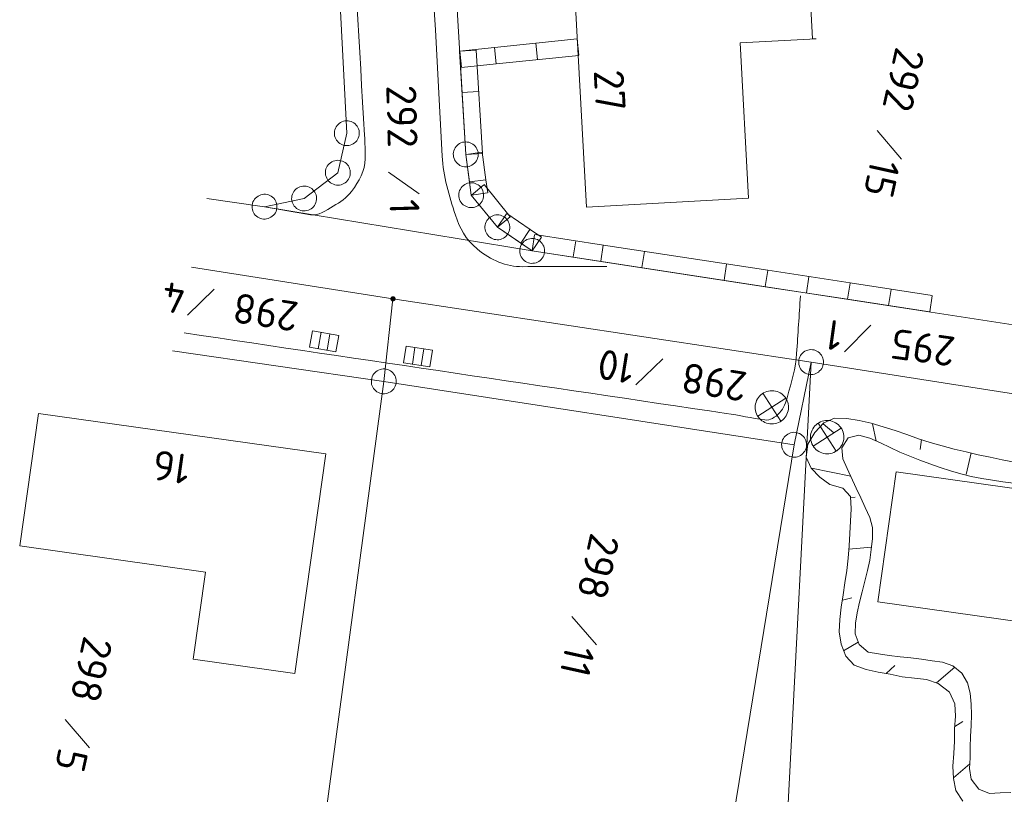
# Model space of a CAD drawing. Header units: metres. Extents: x 3425540 to 3446143, y 5432760 to 5444637.
# Tile 202 of 256: x 3435985 to 3436044, y 5440555 to 5440601. Entities that reach past the tile are written whole.
import ezdxf
from ezdxf.enums import TextEntityAlignment as Align

# ---------------------------------------------------------------- set-up
doc = ezdxf.new("R2010")
doc.units = ezdxf.units.M
for name, color, linetype, lineweight in [('B_Bestand', 9, 'Continuous', 18), ('B_Böschung', 9, 'Continuous', 18), ('B_Flurgrenzen', 9, 'Continuous', 18)]:
    doc.layers.add(name, color=color, linetype=linetype, lineweight=lineweight)
doc.styles.get("Standard").update_dxf_attribs({"font": 'isocpeur.ttf'})

msp = doc.modelspace()

# ---------------------------------------------------------------- linework, layer by layer
at = {"layer": 'B_Bestand'}
for p, q in [((3436018.634, 5440600.094), (3436013.66, 5440599.578)), ((3436016.249, 5440598.855), (3436016.149, 5440599.823)), ((3436018.736, 5440599.113), (3436018.635, 5440600.081)), ((3436013.66, 5440599.578), (3436011.564, 5440599.36)), ((3436011.564, 5440599.36), (3436011.933, 5440593.145)), ((3436011.666, 5440598.379), (3436011.565, 5440599.347)), ((3436012.548, 5440599.418), (3436011.577, 5440599.361)), ((3436012.562, 5440599.419), (3436012.931, 5440593.204)), ((3436013.762, 5440598.597), (3436013.661, 5440599.565)), ((3436018.737, 5440599.099), (3436013.763, 5440598.583)), ((3436013.763, 5440598.583), (3436011.667, 5440598.365)), ((3436012.696, 5440596.923), (3436011.725, 5440596.865)), ((3436012.91, 5440593.274), (3436011.946, 5440593.147)), ((3436012.924, 5440593.276), (3436013.143, 5440591.621)), ((3436011.933, 5440593.145), (3436012.152, 5440591.49)), ((3436012.917, 5440593.203), (3436011.946, 5440593.146)), ((3436013.129, 5440591.62), (3436012.165, 5440591.492)), ((3436013.129, 5440591.619), (3436012.165, 5440591.492)), ((3436013.143, 5440591.622), (3436013.249, 5440590.825)), ((3436012.152, 5440591.49), (3436012.258, 5440590.693)), ((3436013.023, 5440591.315), (3436012.268, 5440590.701)), ((3436013.034, 5440591.324), (3436014.606, 5440589.391)), ((3436012.258, 5440590.693), (3436013.83, 5440588.76)), ((3436013.235, 5440590.823), (3436012.271, 5440590.695)), ((3436014.383, 5440589.576), (3436013.837, 5440588.771)), ((3436014.595, 5440589.382), (3436013.84, 5440588.768)), ((3436014.391, 5440589.588), (3436015.801, 5440588.632)), ((3436013.83, 5440588.76), (3436015.24, 5440587.804)), ((3436015.793, 5440588.62), (3436015.247, 5440587.815)), ((3436015.801, 5440588.632), (3436016.484, 5440588.169)), ((3436016.073, 5440588.316), (3436015.925, 5440587.354)), ((3436016.476, 5440588.157), (3436015.93, 5440587.352)), ((3436016.075, 5440588.329), (3436020.203, 5440587.695)), ((3436015.24, 5440587.804), (3436015.923, 5440587.341)), ((3436018.544, 5440587.936), (3436018.396, 5440586.974)), ((3436020.201, 5440587.682), (3436020.053, 5440586.72)), ((3436020.203, 5440587.695), (3436030.089, 5440586.177)), ((3436015.923, 5440587.341), (3436020.051, 5440586.707)), ((3436022.672, 5440587.302), (3436022.524, 5440586.34)), ((3436020.051, 5440586.707), (3436029.937, 5440585.189)), ((3436027.614, 5440586.543), (3436027.466, 5440585.582)), ((3436030.089, 5440586.177), (3436035.033, 5440585.418)), ((3436030.087, 5440586.164), (3436029.939, 5440585.202)), ((3436032.558, 5440585.784), (3436032.41, 5440584.822)), ((3436029.937, 5440585.189), (3436034.881, 5440584.43)), ((3436035.031, 5440585.405), (3436034.883, 5440584.443)), ((3436035.033, 5440585.418), (3436039.975, 5440584.659)), ((3436037.502, 5440585.025), (3436037.354, 5440584.063)), ((3436034.881, 5440584.43), (3436039.823, 5440583.671)), ((3436039.973, 5440584.646), (3436039.825, 5440583.684)), ((3436003.241, 5440582.446), (3436003.066, 5440581.454)), ((3436003.768, 5440582.353), (3436003.593, 5440581.361)), ((3436008.727, 5440580.532), (3436008.879, 5440581.528)), ((3436009.257, 5440580.452), (3436009.408, 5440581.448)), ((3436029.795, 5440578.779), (3436030.865, 5440577.092)), ((3436031.171, 5440578.475), (3436029.489, 5440577.396)), ((3436033.125, 5440576.983), (3436034.195, 5440575.296)), ((3436034.501, 5440576.679), (3436032.819, 5440575.6))]:
    msp.add_line(p, q, dxfattribs=at)
for points in [[(3436032.509, 5440605.008), (3436018.41, 5440604.247), (3436019.181, 5440589.976), (3436028.932, 5440590.503), (3436028.428, 5440599.848), (3436032.987, 5440600.094), (3436032.775, 5440600.083), (3436032.509, 5440605.008)], [(3436002.72, 5440582.538), (3436004.295, 5440582.26), (3436004.12, 5440581.268), (3436002.544, 5440581.546), (3436002.72, 5440582.538)], [(3436009.78, 5440580.372), (3436008.198, 5440580.613), (3436008.35, 5440581.609), (3436009.931, 5440581.368), (3436009.78, 5440580.372)], [(3436030.113, 5440576.958), (3436030.217, 5440576.941), (3436030.321, 5440576.934), (3436030.426, 5440576.939), (3436030.529, 5440576.955), (3436030.631, 5440576.981), (3436030.729, 5440577.018), (3436030.822, 5440577.064), (3436030.911, 5440577.121), (3436030.993, 5440577.186), (3436031.067, 5440577.259), (3436031.134, 5440577.34), (3436031.191, 5440577.427), (3436031.24, 5440577.52), (3436031.278, 5440577.618), (3436031.306, 5440577.719), (3436031.323, 5440577.822), (3436031.329, 5440577.926), (3436031.325, 5440578.031), (3436031.309, 5440578.135), (3436031.283, 5440578.236), (3436031.246, 5440578.334), (3436031.2, 5440578.428), (3436031.143, 5440578.516), (3436031.078, 5440578.598), (3436031.005, 5440578.673), (3436030.924, 5440578.739), (3436030.836, 5440578.797), (3436030.744, 5440578.845), (3436030.646, 5440578.884), (3436030.545, 5440578.911), (3436030.442, 5440578.929), (3436030.337, 5440578.935), (3436030.233, 5440578.93), (3436030.129, 5440578.915), (3436030.028, 5440578.888), (3436029.93, 5440578.852), (3436029.836, 5440578.805), (3436029.748, 5440578.749), (3436029.666, 5440578.683), (3436029.591, 5440578.61), (3436029.525, 5440578.529), (3436029.467, 5440578.442), (3436029.419, 5440578.349), (3436029.38, 5440578.251), (3436029.352, 5440578.151), (3436029.335, 5440578.047), (3436029.329, 5440577.943), (3436029.334, 5440577.838), (3436029.349, 5440577.735), (3436029.376, 5440577.633), (3436029.412, 5440577.535), (3436029.459, 5440577.442), (3436029.515, 5440577.353), (3436029.58, 5440577.271), (3436029.654, 5440577.197), (3436029.735, 5440577.13), (3436029.822, 5440577.072), (3436029.915, 5440577.024), (3436030.012, 5440576.986), (3436030.113, 5440576.958)], [(3436003.516, 5440575.135), (3435986.241, 5440577.572), (3435985.116, 5440569.605), (3435996.294, 5440568.029), (3435995.554, 5440562.782), (3436001.651, 5440561.922), (3436003.516, 5440575.135)], [(3436033.443, 5440575.162), (3436033.547, 5440575.145), (3436033.651, 5440575.138), (3436033.756, 5440575.143), (3436033.859, 5440575.159), (3436033.961, 5440575.185), (3436034.059, 5440575.222), (3436034.152, 5440575.268), (3436034.241, 5440575.325), (3436034.323, 5440575.39), (3436034.397, 5440575.463), (3436034.464, 5440575.544), (3436034.521, 5440575.631), (3436034.57, 5440575.724), (3436034.608, 5440575.822), (3436034.636, 5440575.923), (3436034.653, 5440576.026), (3436034.659, 5440576.13), (3436034.655, 5440576.235), (3436034.639, 5440576.339), (3436034.613, 5440576.44), (3436034.576, 5440576.538), (3436034.53, 5440576.632), (3436034.473, 5440576.72), (3436034.408, 5440576.802), (3436034.335, 5440576.877), (3436034.254, 5440576.943), (3436034.166, 5440577.001), (3436034.074, 5440577.049), (3436033.976, 5440577.088), (3436033.875, 5440577.115), (3436033.772, 5440577.133), (3436033.667, 5440577.139), (3436033.563, 5440577.134), (3436033.459, 5440577.119), (3436033.358, 5440577.092), (3436033.26, 5440577.056), (3436033.166, 5440577.009), (3436033.078, 5440576.953), (3436032.996, 5440576.887), (3436032.921, 5440576.814), (3436032.855, 5440576.733), (3436032.797, 5440576.646), (3436032.749, 5440576.553), (3436032.71, 5440576.455), (3436032.682, 5440576.355), (3436032.665, 5440576.251), (3436032.659, 5440576.147), (3436032.664, 5440576.042), (3436032.679, 5440575.939), (3436032.706, 5440575.837), (3436032.742, 5440575.739), (3436032.789, 5440575.646), (3436032.845, 5440575.557), (3436032.91, 5440575.475), (3436032.984, 5440575.401), (3436033.065, 5440575.334), (3436033.152, 5440575.276), (3436033.245, 5440575.228), (3436033.342, 5440575.19), (3436033.443, 5440575.162)], [(3436049.595, 5440572.381), (3436037.81, 5440574.045), (3436036.709, 5440566.245), (3436048.51, 5440564.579), (3436048.494, 5440564.581), (3436049.595, 5440572.381)]]:
    msp.add_lwpolyline(points, dxfattribs=at)
for points, knots in [([(3436007.892, 5440641.607), (3436008.766, 5440625.418), (3436009.639, 5440609.228), (3436010.513, 5440593.038), (3436010.578, 5440591.829), (3436010.93, 5440590.669), (3436011.31, 5440589.495), (3436011.563, 5440588.714), (3436011.917, 5440588.033), (3436012.612, 5440587.457), (3436013.453, 5440586.76), (3436014.363, 5440586.391), (3436015.339, 5440586.392), (3436017.027, 5440586.394), (3436018.715, 5440586.396), (3436020.403, 5440586.398)], [0, 0, 0, 0, 0.775985, 0.775985, 0.775985, 0.833922, 0.833922, 0.833922, 0.872504, 0.872504, 0.872504, 0.91921, 0.91921, 0.91921, 1, 1, 1, 1]), ([(3435999.833, 5440590), (3436000.755, 5440589.839), (3436001.676, 5440589.677), (3436002.598, 5440589.515), (3436003.079, 5440589.431), (3436003.521, 5440589.769), (3436003.97, 5440590.029), (3436004.402, 5440590.28), (3436004.751, 5440590.517), (3436005.064, 5440590.922), (3436005.534, 5440591.53), (3436005.877, 5440592.171), (3436005.883, 5440592.877), (3436005.887, 5440593.351), (3436005.876, 5440593.827), (3436005.848, 5440594.3), (3436005.225, 5440604.893), (3436004.601, 5440615.486), (3436003.978, 5440626.079)], [0, 0, 0, 0, 0.068366, 0.068366, 0.068366, 0.104047, 0.104047, 0.104047, 0.138439, 0.138439, 0.138439, 0.19006, 0.19006, 0.19006, 0.224725, 0.224725, 0.224725, 1, 1, 1, 1]), ([(3436032.051, 5440584.634), (3436031.975, 5440583.482), (3436031.899, 5440582.33), (3436031.823, 5440581.177), (3436031.765, 5440580.295), (3436031.507, 5440579.444), (3436031.274, 5440578.582), (3436031.177, 5440578.225), (3436031.071, 5440577.905), (3436030.784, 5440577.598), (3436030.529, 5440577.326), (3436030.224, 5440577.131), (3436029.904, 5440577.177), (3436029.134, 5440577.288), (3436028.366, 5440577.453), (3436027.594, 5440577.567), (3436016.729, 5440579.181), (3436005.865, 5440580.794), (3435995, 5440582.407)], [0, 0, 0, 0, 0.07967, 0.07967, 0.07967, 0.140665, 0.140665, 0.140665, 0.165944, 0.165944, 0.165944, 0.188377, 0.188377, 0.188377, 0.242249, 0.242249, 0.242249, 1, 1, 1, 1])]:
    msp.add_open_spline(points, degree=3, knots=knots, dxfattribs=at)
at = {"layer": 'B_Böschung'}
for p, q in [((3436033.422, 5440576.944), (3436034.059, 5440576.394)), ((3436036.384, 5440576.937), (3436036.603, 5440575.903)), ((3436039.328, 5440575.998), (3436039.256, 5440575.391)), ((3436042.313, 5440575.205), (3436042.011, 5440573.885)), ((3436032.709, 5440574.272), (3436035.076, 5440573.803)), ((3436035.049, 5440572.491), (3436035.348, 5440572.523)), ((3436034.954, 5440569.408), (3436036.316, 5440569.517)), ((3436034.574, 5440566.341), (3436035.146, 5440566.473)), ((3436034.64, 5440563.295), (3436035.516, 5440563.805)), ((3436037.203, 5440561.924), (3436037.729, 5440562.418)), ((3436040.237, 5440561.373), (3436041.327, 5440562.303)), ((3436041.329, 5440558.749), (3436041.819, 5440559.049)), ((3436041.247, 5440555.661), (3436042.225, 5440556.499))]:
    msp.add_line(p, q, dxfattribs=at)
for points in [[(3436044.915, 5440574.636), (3436044.186, 5440574.78), (3436043.458, 5440574.929), (3436042.731, 5440575.085), (3436042.006, 5440575.25), (3436041.283, 5440575.424), (3436040.562, 5440575.61), (3436039.847, 5440575.815), (3436039.141, 5440576.048), (3436038.44, 5440576.294), (3436037.738, 5440576.538), (3436037.032, 5440576.769), (3436036.31, 5440576.978), (3436035.575, 5440577.149), (3436034.837, 5440577.259), (3436034.107, 5440577.286), (3436033.455, 5440577.008), (3436032.908, 5440576.425), (3436032.487, 5440575.722), (3436032.392, 5440574.935), (3436032.691, 5440574.268), (3436033.214, 5440573.739), (3436033.817, 5440573.291), (3436034.593, 5440573.08), (3436035.062, 5440572.57), (3436035.1, 5440571.828), (3436035.054, 5440571.086), (3436035.016, 5440570.344), (3436034.972, 5440569.602), (3436034.915, 5440568.861), (3436034.831, 5440568.122), (3436034.726, 5440567.386), (3436034.612, 5440566.651), (3436034.502, 5440565.916), (3436034.409, 5440565.181), (3436034.388, 5440564.442), (3436034.496, 5440563.701), (3436034.77, 5440562.976), (3436035.286, 5440562.42), (3436035.993, 5440562.167), (3436036.72, 5440562.014), (3436037.449, 5440561.889), (3436038.175, 5440561.735), (3436038.903, 5440561.639), (3436039.629, 5440561.558), (3436040.339, 5440561.331), (3436041.004, 5440560.803), (3436041.336, 5440560.1), (3436041.37, 5440559.353), (3436041.314, 5440558.594), (3436041.312, 5440557.85), (3436041.265, 5440557.107), (3436041.22, 5440556.364), (3436041.243, 5440555.622), (3436041.399, 5440554.9), (3436041.811, 5440554.25)], [(3436045.509, 5440573.286), (3436044.227, 5440573.458), (3436043.587, 5440573.549), (3436042.947, 5440573.651), (3436042.311, 5440573.773), (3436041.683, 5440573.928), (3436041.062, 5440574.112), (3436040.448, 5440574.316), (3436039.837, 5440574.536), (3436039.229, 5440574.763), (3436038.622, 5440574.991), (3436038.021, 5440575.23), (3436037.439, 5440575.517), (3436036.858, 5440575.8), (3436036.23, 5440576.078), (3436035.559, 5440576.256), (3436034.923, 5440576.091), (3436034.535, 5440575.505), (3436034.599, 5440574.844), (3436034.868, 5440574.256), (3436035.408, 5440573.08), (3436035.677, 5440572.492), (3436035.946, 5440571.903), (3436036.214, 5440571.314), (3436036.388, 5440570.699), (3436036.38, 5440570.039), (3436036.297, 5440569.379), (3436036.214, 5440568.744), (3436036.086, 5440568.112), (3436035.927, 5440567.48), (3436035.757, 5440566.848), (3436035.595, 5440566.216), (3436035.459, 5440565.584), (3436035.367, 5440564.951), (3436035.343, 5440564.311), (3436035.574, 5440563.675), (3436036.13, 5440563.219), (3436036.753, 5440563.104), (3436037.394, 5440563.009), (3436038.037, 5440562.934), (3436038.679, 5440562.867), (3436039.321, 5440562.79), (3436039.961, 5440562.695), (3436040.592, 5440562.603), (3436041.206, 5440562.391), (3436041.76, 5440561.942), (3436042.093, 5440561.369), (3436042.255, 5440560.736), (3436042.323, 5440560.086), (3436042.335, 5440559.44), (3436042.307, 5440558.792), (3436042.272, 5440558.145), (3436042.259, 5440557.498), (3436042.254, 5440556.851), (3436042.207, 5440556.205), (3436042.314, 5440555.569), (3436042.777, 5440554.965), (3436043.407, 5440554.721), (3436044.052, 5440554.749), (3436044.696, 5440554.777)]]:
    msp.add_lwpolyline(points, dxfattribs=at)
at = {"layer": 'B_Flurgrenzen'}
for p, q in [((3436003.816, 5440612.922), (3436004.783, 5440594.419)), ((3436011.933, 5440593.145), (3436011.119, 5440606.846)), ((3436036.658, 5440594.572), (3436038.124, 5440592.865)), ((3436004.783, 5440594.419), (3436004.243, 5440592.042)), ((3436012.258, 5440590.693), (3436011.933, 5440593.145)), ((3436004.243, 5440592.042), (3436002.214, 5440590.492)), ((3436007.289, 5440592.072), (3436009.124, 5440590.771)), ((3435999.833, 5440590), (3435996.363, 5440590.488)), ((3436002.214, 5440590.492), (3435999.833, 5440590)), ((3436013.83, 5440588.76), (3436012.258, 5440590.693)), ((3436015.923, 5440587.341), (3435999.833, 5440590)), ((3436015.923, 5440587.341), (3436013.83, 5440588.76)), ((3436050.111, 5440582.091), (3436015.923, 5440587.341)), ((3435995.438, 5440586.365), (3436007.557, 5440584.46)), ((3435996.808, 5440585.046), (3435995.196, 5440583.476)), ((3436007.557, 5440584.46), (3436007.003, 5440579.493)), ((3436032.689, 5440580.654), (3436007.557, 5440584.46)), ((3436036.278, 5440582.871), (3436034.691, 5440581.276)), ((3436007.003, 5440579.493), (3435994.308, 5440581.323)), ((3436023.776, 5440580.854), (3436022.158, 5440579.29)), ((3436030.828, 5440544.849), (3436032.689, 5440580.654)), ((3436032.689, 5440580.654), (3436031.667, 5440575.68)), ((3436032.689, 5440580.654), (3436054.231, 5440577.271)), ((3436007.003, 5440579.493), (3436002.827, 5440548.315)), ((3436007.003, 5440579.493), (3436031.667, 5440575.68)), ((3436031.667, 5440575.68), (3436026.669, 5440545.036)), ((3436018.315, 5440565.358), (3436019.781, 5440563.651)), ((3435987.847, 5440559.159), (3435989.313, 5440557.452))]:
    msp.add_line(p, q, dxfattribs=at)
for points in [[(3436005.374, 5440593.958), (3436005.428, 5440594.037), (3436005.468, 5440594.117), (3436005.503, 5440594.21), (3436005.521, 5440594.301), (3436005.526, 5440594.394), (3436005.527, 5440594.491), (3436005.516, 5440594.582), (3436005.488, 5440594.671), (3436005.452, 5440594.759), (3436005.4, 5440594.837), (3436005.345, 5440594.91), (3436005.277, 5440594.977), (3436005.203, 5440595.035), (3436005.121, 5440595.084), (3436005.037, 5440595.12), (3436004.949, 5440595.151), (3436004.854, 5440595.165), (3436004.761, 5440595.17), (3436004.67, 5440595.159), (3436004.576, 5440595.134), (3436004.487, 5440595.107), (3436004.404, 5440595.067), (3436004.322, 5440595.01), (3436004.254, 5440594.951), (3436004.191, 5440594.881), (3436004.138, 5440594.802), (3436004.097, 5440594.722), (3436004.062, 5440594.629), (3436004.044, 5440594.538), (3436004.039, 5440594.445), (3436004.038, 5440594.348), (3436004.05, 5440594.257), (3436004.077, 5440594.168), (3436004.114, 5440594.08), (3436004.165, 5440594.002), (3436004.221, 5440593.929), (3436004.288, 5440593.862), (3436004.362, 5440593.804), (3436004.444, 5440593.755), (3436004.529, 5440593.719), (3436004.617, 5440593.688), (3436004.711, 5440593.674), (3436004.804, 5440593.669), (3436004.895, 5440593.68), (3436004.989, 5440593.705), (3436005.078, 5440593.732), (3436005.162, 5440593.772), (3436005.243, 5440593.829), (3436005.311, 5440593.888), (3436005.374, 5440593.958)], [(3436012.383, 5440592.546), (3436012.455, 5440592.607), (3436012.515, 5440592.674), (3436012.573, 5440592.755), (3436012.615, 5440592.837), (3436012.644, 5440592.926), (3436012.67, 5440593.019), (3436012.683, 5440593.11), (3436012.679, 5440593.203), (3436012.668, 5440593.298), (3436012.638, 5440593.387), (3436012.604, 5440593.472), (3436012.557, 5440593.554), (3436012.5, 5440593.63), (3436012.434, 5440593.698), (3436012.362, 5440593.755), (3436012.285, 5440593.808), (3436012.197, 5440593.846), (3436012.109, 5440593.875), (3436012.018, 5440593.888), (3436011.921, 5440593.889), (3436011.828, 5440593.886), (3436011.737, 5440593.869), (3436011.643, 5440593.836), (3436011.562, 5440593.797), (3436011.483, 5440593.745), (3436011.411, 5440593.684), (3436011.351, 5440593.616), (3436011.293, 5440593.536), (3436011.251, 5440593.453), (3436011.222, 5440593.365), (3436011.196, 5440593.271), (3436011.183, 5440593.181), (3436011.187, 5440593.087), (3436011.198, 5440592.993), (3436011.228, 5440592.904), (3436011.262, 5440592.819), (3436011.31, 5440592.736), (3436011.366, 5440592.661), (3436011.432, 5440592.592), (3436011.505, 5440592.536), (3436011.581, 5440592.483), (3436011.669, 5440592.445), (3436011.757, 5440592.415), (3436011.848, 5440592.402), (3436011.945, 5440592.401), (3436012.038, 5440592.405), (3436012.129, 5440592.421), (3436012.223, 5440592.455), (3436012.304, 5440592.494), (3436012.383, 5440592.546)], [(3436004.958, 5440591.815), (3436004.981, 5440591.907), (3436004.991, 5440591.996), (3436004.991, 5440592.095), (3436004.977, 5440592.187), (3436004.95, 5440592.276), (3436004.917, 5440592.367), (3436004.874, 5440592.449), (3436004.817, 5440592.523), (3436004.753, 5440592.593), (3436004.678, 5440592.648), (3436004.6, 5440592.697), (3436004.514, 5440592.737), (3436004.424, 5440592.766), (3436004.33, 5440592.783), (3436004.239, 5440592.787), (3436004.145, 5440592.786), (3436004.052, 5440592.766), (3436003.963, 5440592.739), (3436003.881, 5440592.697), (3436003.802, 5440592.641), (3436003.728, 5440592.584), (3436003.663, 5440592.518), (3436003.606, 5440592.437), (3436003.563, 5440592.358), (3436003.528, 5440592.27), (3436003.505, 5440592.178), (3436003.495, 5440592.088), (3436003.495, 5440591.989), (3436003.509, 5440591.898), (3436003.537, 5440591.808), (3436003.57, 5440591.717), (3436003.612, 5440591.636), (3436003.669, 5440591.562), (3436003.733, 5440591.492), (3436003.809, 5440591.437), (3436003.886, 5440591.387), (3436003.972, 5440591.347), (3436004.062, 5440591.319), (3436004.156, 5440591.301), (3436004.248, 5440591.297), (3436004.341, 5440591.298), (3436004.434, 5440591.318), (3436004.523, 5440591.346), (3436004.605, 5440591.388), (3436004.685, 5440591.443), (3436004.759, 5440591.5), (3436004.823, 5440591.566), (3436004.88, 5440591.647), (3436004.924, 5440591.727), (3436004.958, 5440591.815)], [(3436002.955, 5440590.612), (3436002.934, 5440590.705), (3436002.902, 5440590.789), (3436002.858, 5440590.878), (3436002.804, 5440590.953), (3436002.739, 5440591.02), (3436002.668, 5440591.086), (3436002.594, 5440591.14), (3436002.51, 5440591.18), (3436002.42, 5440591.214), (3436002.328, 5440591.229), (3436002.237, 5440591.238), (3436002.142, 5440591.234), (3436002.049, 5440591.219), (3436001.957, 5440591.193), (3436001.874, 5440591.155), (3436001.791, 5440591.112), (3436001.717, 5440591.052), (3436001.65, 5440590.987), (3436001.596, 5440590.913), (3436001.55, 5440590.827), (3436001.51, 5440590.743), (3436001.482, 5440590.655), (3436001.468, 5440590.557), (3436001.465, 5440590.467), (3436001.474, 5440590.372), (3436001.495, 5440590.28), (3436001.527, 5440590.195), (3436001.571, 5440590.107), (3436001.625, 5440590.032), (3436001.69, 5440589.965), (3436001.76, 5440589.898), (3436001.835, 5440589.845), (3436001.919, 5440589.804), (3436002.008, 5440589.771), (3436002.1, 5440589.756), (3436002.192, 5440589.747), (3436002.287, 5440589.75), (3436002.38, 5440589.765), (3436002.471, 5440589.792), (3436002.555, 5440589.83), (3436002.638, 5440589.873), (3436002.712, 5440589.933), (3436002.779, 5440589.998), (3436002.833, 5440590.072), (3436002.879, 5440590.157), (3436002.919, 5440590.242), (3436002.947, 5440590.33), (3436002.961, 5440590.428), (3436002.964, 5440590.518), (3436002.955, 5440590.612)], [(3436011.596, 5440590.34), (3436011.646, 5440590.26), (3436011.703, 5440590.19), (3436011.773, 5440590.12), (3436011.849, 5440590.067), (3436011.932, 5440590.024), (3436012.02, 5440589.984), (3436012.108, 5440589.957), (3436012.201, 5440589.946), (3436012.296, 5440589.943), (3436012.388, 5440589.959), (3436012.477, 5440589.98), (3436012.566, 5440590.014), (3436012.649, 5440590.058), (3436012.727, 5440590.113), (3436012.794, 5440590.175), (3436012.859, 5440590.243), (3436012.91, 5440590.323), (3436012.952, 5440590.406), (3436012.979, 5440590.494), (3436012.995, 5440590.59), (3436013.006, 5440590.682), (3436013.004, 5440590.775), (3436012.985, 5440590.872), (3436012.959, 5440590.959), (3436012.92, 5440591.045), (3436012.871, 5440591.126), (3436012.813, 5440591.195), (3436012.743, 5440591.265), (3436012.668, 5440591.319), (3436012.585, 5440591.361), (3436012.496, 5440591.401), (3436012.409, 5440591.428), (3436012.316, 5440591.439), (3436012.221, 5440591.442), (3436012.129, 5440591.426), (3436012.039, 5440591.406), (3436011.95, 5440591.372), (3436011.867, 5440591.327), (3436011.789, 5440591.272), (3436011.722, 5440591.21), (3436011.658, 5440591.142), (3436011.607, 5440591.062), (3436011.564, 5440590.979), (3436011.537, 5440590.891), (3436011.521, 5440590.795), (3436011.51, 5440590.703), (3436011.513, 5440590.61), (3436011.531, 5440590.513), (3436011.557, 5440590.426), (3436011.596, 5440590.34)], [(3436000.495, 5440590.352), (3436000.446, 5440590.432), (3436000.389, 5440590.502), (3436000.318, 5440590.572), (3436000.243, 5440590.626), (3436000.16, 5440590.668), (3436000.072, 5440590.709), (3435999.984, 5440590.736), (3435999.891, 5440590.746), (3435999.796, 5440590.749), (3435999.704, 5440590.734), (3435999.615, 5440590.713), (3435999.526, 5440590.679), (3435999.442, 5440590.635), (3435999.364, 5440590.58), (3435999.297, 5440590.518), (3435999.233, 5440590.45), (3435999.182, 5440590.37), (3435999.139, 5440590.287), (3435999.112, 5440590.199), (3435999.096, 5440590.104), (3435999.085, 5440590.011), (3435999.087, 5440589.919), (3435999.105, 5440589.821), (3435999.131, 5440589.735), (3435999.17, 5440589.648), (3435999.22, 5440589.568), (3435999.277, 5440589.498), (3435999.347, 5440589.428), (3435999.423, 5440589.375), (3435999.506, 5440589.332), (3435999.594, 5440589.292), (3435999.682, 5440589.265), (3435999.774, 5440589.254), (3435999.87, 5440589.251), (3435999.962, 5440589.266), (3436000.051, 5440589.287), (3436000.14, 5440589.321), (3436000.223, 5440589.365), (3436000.301, 5440589.42), (3436000.369, 5440589.482), (3436000.433, 5440589.55), (3436000.484, 5440589.63), (3436000.527, 5440589.713), (3436000.554, 5440589.801), (3436000.57, 5440589.896), (3436000.581, 5440589.989), (3436000.579, 5440590.082), (3436000.56, 5440590.179), (3436000.534, 5440590.265), (3436000.495, 5440590.352)], [(3436013.921, 5440588.015), (3436014.014, 5440588.033), (3436014.1, 5440588.061), (3436014.19, 5440588.102), (3436014.267, 5440588.153), (3436014.337, 5440588.215), (3436014.406, 5440588.283), (3436014.462, 5440588.355), (3436014.506, 5440588.438), (3436014.542, 5440588.526), (3436014.561, 5440588.617), (3436014.574, 5440588.708), (3436014.574, 5440588.803), (3436014.562, 5440588.897), (3436014.539, 5440588.989), (3436014.505, 5440589.075), (3436014.465, 5440589.159), (3436014.408, 5440589.235), (3436014.346, 5440589.305), (3436014.274, 5440589.361), (3436014.19, 5440589.411), (3436014.107, 5440589.454), (3436014.02, 5440589.485), (3436013.923, 5440589.503), (3436013.833, 5440589.51), (3436013.738, 5440589.504), (3436013.645, 5440589.487), (3436013.56, 5440589.458), (3436013.469, 5440589.418), (3436013.392, 5440589.367), (3436013.323, 5440589.305), (3436013.254, 5440589.237), (3436013.197, 5440589.164), (3436013.154, 5440589.082), (3436013.117, 5440588.994), (3436013.098, 5440588.902), (3436013.086, 5440588.811), (3436013.085, 5440588.716), (3436013.097, 5440588.622), (3436013.12, 5440588.53), (3436013.154, 5440588.445), (3436013.194, 5440588.361), (3436013.251, 5440588.284), (3436013.313, 5440588.215), (3436013.386, 5440588.158), (3436013.469, 5440588.109), (3436013.552, 5440588.065), (3436013.639, 5440588.034), (3436013.736, 5440588.017), (3436013.826, 5440588.01), (3436013.921, 5440588.015)], [(3436016.472, 5440586.83), (3436016.532, 5440586.903), (3436016.579, 5440586.98), (3436016.622, 5440587.069), (3436016.648, 5440587.158), (3436016.662, 5440587.25), (3436016.671, 5440587.347), (3436016.667, 5440587.439), (3436016.647, 5440587.53), (3436016.619, 5440587.621), (3436016.574, 5440587.703), (3436016.526, 5440587.78), (3436016.465, 5440587.853), (3436016.395, 5440587.918), (3436016.318, 5440587.974), (3436016.237, 5440588.017), (3436016.152, 5440588.055), (3436016.06, 5440588.077), (3436015.967, 5440588.09), (3436015.875, 5440588.087), (3436015.78, 5440588.071), (3436015.689, 5440588.051), (3436015.602, 5440588.019), (3436015.516, 5440587.97), (3436015.443, 5440587.917), (3436015.374, 5440587.852), (3436015.314, 5440587.779), (3436015.267, 5440587.702), (3436015.224, 5440587.613), (3436015.198, 5440587.524), (3436015.184, 5440587.432), (3436015.175, 5440587.335), (3436015.179, 5440587.243), (3436015.199, 5440587.152), (3436015.227, 5440587.061), (3436015.272, 5440586.979), (3436015.32, 5440586.902), (3436015.381, 5440586.828), (3436015.451, 5440586.764), (3436015.528, 5440586.708), (3436015.609, 5440586.665), (3436015.694, 5440586.627), (3436015.786, 5440586.605), (3436015.879, 5440586.591), (3436015.971, 5440586.595), (3436016.066, 5440586.611), (3436016.157, 5440586.631), (3436016.244, 5440586.663), (3436016.33, 5440586.712), (3436016.403, 5440586.765), (3436016.472, 5440586.83)], [(3436007.461, 5440584.539), (3436007.451, 5440584.527), (3436007.444, 5440584.512), (3436007.438, 5440584.498), (3436007.435, 5440584.483), (3436007.432, 5440584.467), (3436007.432, 5440584.452), (3436007.434, 5440584.436), (3436007.438, 5440584.421), (3436007.444, 5440584.406), (3436007.452, 5440584.392), (3436007.461, 5440584.38), (3436007.472, 5440584.368), (3436007.484, 5440584.358), (3436007.497, 5440584.35), (3436007.511, 5440584.344), (3436007.526, 5440584.339), (3436007.542, 5440584.336), (3436007.557, 5440584.335), (3436007.573, 5440584.336), (3436007.588, 5440584.338), (3436007.603, 5440584.344), (3436007.617, 5440584.35), (3436007.631, 5440584.359), (3436007.643, 5440584.369), (3436007.654, 5440584.38), (3436007.663, 5440584.393), (3436007.671, 5440584.407), (3436007.676, 5440584.422), (3436007.68, 5440584.437), (3436007.682, 5440584.452), (3436007.682, 5440584.468), (3436007.68, 5440584.484), (3436007.676, 5440584.499), (3436007.67, 5440584.514), (3436007.662, 5440584.527), (3436007.653, 5440584.54), (3436007.643, 5440584.551), (3436007.63, 5440584.561), (3436007.617, 5440584.57), (3436007.603, 5440584.576), (3436007.588, 5440584.581), (3436007.572, 5440584.584), (3436007.557, 5440584.585), (3436007.541, 5440584.584), (3436007.526, 5440584.581), (3436007.511, 5440584.576), (3436007.497, 5440584.569), (3436007.484, 5440584.561), (3436007.471, 5440584.551), (3436007.461, 5440584.539)], [(3436007.48, 5440584.524), (3436007.472, 5440584.512), (3436007.465, 5440584.5), (3436007.461, 5440584.487), (3436007.457, 5440584.473), (3436007.456, 5440584.458), (3436007.458, 5440584.445), (3436007.461, 5440584.431), (3436007.465, 5440584.418), (3436007.472, 5440584.406), (3436007.481, 5440584.395), (3436007.49, 5440584.385), (3436007.502, 5440584.376), (3436007.514, 5440584.369), (3436007.527, 5440584.364), (3436007.541, 5440584.361), (3436007.555, 5440584.36), (3436007.568, 5440584.36), (3436007.583, 5440584.362), (3436007.595, 5440584.367), (3436007.608, 5440584.373), (3436007.62, 5440584.381), (3436007.63, 5440584.391), (3436007.639, 5440584.401), (3436007.646, 5440584.413), (3436007.652, 5440584.426), (3436007.655, 5440584.44), (3436007.658, 5440584.454), (3436007.657, 5440584.468), (3436007.655, 5440584.481), (3436007.651, 5440584.495), (3436007.645, 5440584.508), (3436007.638, 5440584.519), (3436007.629, 5440584.53), (3436007.618, 5440584.54), (3436007.606, 5440584.547), (3436007.593, 5440584.554), (3436007.58, 5440584.558), (3436007.567, 5440584.56), (3436007.553, 5440584.56), (3436007.539, 5440584.559), (3436007.525, 5440584.555), (3436007.512, 5440584.549), (3436007.5, 5440584.542), (3436007.489, 5440584.534), (3436007.48, 5440584.524)], [(3436007.499, 5440584.508), (3436007.492, 5440584.498), (3436007.487, 5440584.487), (3436007.483, 5440584.475), (3436007.481, 5440584.464), (3436007.482, 5440584.45), (3436007.484, 5440584.44), (3436007.488, 5440584.427), (3436007.495, 5440584.417), (3436007.511, 5440584.399), (3436007.522, 5440584.393), (3436007.533, 5440584.388), (3436007.544, 5440584.385), (3436007.557, 5440584.384), (3436007.569, 5440584.385), (3436007.581, 5440584.388), (3436007.592, 5440584.393), (3436007.603, 5440584.399), (3436007.612, 5440584.407), (3436007.619, 5440584.416), (3436007.625, 5440584.427), (3436007.63, 5440584.438), (3436007.632, 5440584.45), (3436007.633, 5440584.462), (3436007.632, 5440584.475), (3436007.629, 5440584.486), (3436007.623, 5440584.498), (3436007.615, 5440584.508), (3436007.607, 5440584.517), (3436007.598, 5440584.523), (3436007.587, 5440584.529), (3436007.576, 5440584.534), (3436007.563, 5440584.535), (3436007.552, 5440584.536), (3436007.539, 5440584.534), (3436007.528, 5440584.53), (3436007.517, 5440584.524), (3436007.507, 5440584.517), (3436007.499, 5440584.508)], [(3436007.518, 5440584.492), (3436007.512, 5440584.484), (3436007.508, 5440584.475), (3436007.506, 5440584.465), (3436007.506, 5440584.455), (3436007.508, 5440584.445), (3436007.512, 5440584.436), (3436007.518, 5440584.427), (3436007.525, 5440584.42), (3436007.533, 5440584.415), (3436007.542, 5440584.411), (3436007.552, 5440584.409), (3436007.562, 5440584.409), (3436007.572, 5440584.411), (3436007.581, 5440584.415), (3436007.59, 5440584.42), (3436007.597, 5440584.427), (3436007.602, 5440584.436), (3436007.606, 5440584.445), (3436007.608, 5440584.455), (3436007.608, 5440584.465), (3436007.606, 5440584.474), (3436007.602, 5440584.484), (3436007.597, 5440584.492), (3436007.59, 5440584.499), (3436007.581, 5440584.505), (3436007.572, 5440584.509), (3436007.562, 5440584.511), (3436007.552, 5440584.511), (3436007.543, 5440584.509), (3436007.533, 5440584.505), (3436007.525, 5440584.499), (3436007.518, 5440584.492)], [(3436007.537, 5440584.477), (3436007.533, 5440584.471), (3436007.531, 5440584.464), (3436007.531, 5440584.456), (3436007.533, 5440584.449), (3436007.537, 5440584.443), (3436007.542, 5440584.438), (3436007.548, 5440584.435), (3436007.555, 5440584.433), (3436007.562, 5440584.434), (3436007.569, 5440584.436), (3436007.575, 5440584.44), (3436007.58, 5440584.446), (3436007.583, 5440584.453), (3436007.584, 5440584.46), (3436007.583, 5440584.467), (3436007.58, 5440584.473), (3436007.575, 5440584.479), (3436007.57, 5440584.483), (3436007.563, 5440584.486), (3436007.556, 5440584.486), (3436007.548, 5440584.485), (3436007.542, 5440584.481), (3436007.537, 5440584.477)], [(3436032.583, 5440581.397), (3436032.491, 5440581.377), (3436032.405, 5440581.347), (3436032.316, 5440581.305), (3436032.24, 5440581.252), (3436032.172, 5440581.189), (3436032.104, 5440581.12), (3436032.049, 5440581.046), (3436032.007, 5440580.963), (3436031.972, 5440580.874), (3436031.955, 5440580.782), (3436031.944, 5440580.691), (3436031.946, 5440580.596), (3436031.959, 5440580.503), (3436031.984, 5440580.411), (3436032.02, 5440580.326), (3436032.061, 5440580.243), (3436032.12, 5440580.168), (3436032.183, 5440580.099), (3436032.257, 5440580.044), (3436032.341, 5440579.996), (3436032.425, 5440579.954), (3436032.512, 5440579.925), (3436032.61, 5440579.909), (3436032.7, 5440579.904), (3436032.794, 5440579.911), (3436032.887, 5440579.931), (3436032.972, 5440579.961), (3436033.062, 5440580.003), (3436033.138, 5440580.056), (3436033.206, 5440580.119), (3436033.274, 5440580.188), (3436033.329, 5440580.262), (3436033.371, 5440580.345), (3436033.406, 5440580.434), (3436033.423, 5440580.526), (3436033.434, 5440580.617), (3436033.432, 5440580.712), (3436033.419, 5440580.805), (3436033.394, 5440580.897), (3436033.358, 5440580.982), (3436033.316, 5440581.065), (3436033.258, 5440581.14), (3436033.195, 5440581.209), (3436033.121, 5440581.264), (3436033.037, 5440581.312), (3436032.953, 5440581.354), (3436032.866, 5440581.383), (3436032.768, 5440581.399), (3436032.678, 5440581.404), (3436032.583, 5440581.397)], [(3436007.15, 5440580.229), (3436007.056, 5440580.242), (3436006.965, 5440580.242), (3436006.867, 5440580.231), (3436006.778, 5440580.207), (3436006.692, 5440580.17), (3436006.605, 5440580.127), (3436006.529, 5440580.076), (3436006.462, 5440580.011), (3436006.399, 5440579.939), (3436006.353, 5440579.858), (3436006.312, 5440579.776), (3436006.282, 5440579.686), (3436006.264, 5440579.593), (3436006.257, 5440579.498), (3436006.262, 5440579.407), (3436006.274, 5440579.314), (3436006.304, 5440579.224), (3436006.341, 5440579.138), (3436006.392, 5440579.061), (3436006.456, 5440578.988), (3436006.521, 5440578.921), (3436006.594, 5440578.865), (3436006.681, 5440578.817), (3436006.764, 5440578.782), (3436006.856, 5440578.758), (3436006.949, 5440578.745), (3436007.04, 5440578.745), (3436007.138, 5440578.756), (3436007.227, 5440578.78), (3436007.313, 5440578.817), (3436007.4, 5440578.86), (3436007.476, 5440578.911), (3436007.543, 5440578.976), (3436007.606, 5440579.048), (3436007.652, 5440579.129), (3436007.693, 5440579.211), (3436007.723, 5440579.301), (3436007.741, 5440579.394), (3436007.748, 5440579.489), (3436007.743, 5440579.58), (3436007.731, 5440579.673), (3436007.701, 5440579.763), (3436007.664, 5440579.849), (3436007.613, 5440579.926), (3436007.549, 5440579.998), (3436007.484, 5440580.066), (3436007.411, 5440580.122), (3436007.324, 5440580.17), (3436007.241, 5440580.205), (3436007.15, 5440580.229)], [(3436031.108, 5440575.18), (3436031.175, 5440575.114), (3436031.247, 5440575.059), (3436031.332, 5440575.009), (3436031.418, 5440574.975), (3436031.509, 5440574.953), (3436031.604, 5440574.935), (3436031.696, 5440574.93), (3436031.789, 5440574.941), (3436031.882, 5440574.961), (3436031.968, 5440574.998), (3436032.049, 5440575.04), (3436032.128, 5440575.094), (3436032.198, 5440575.157), (3436032.261, 5440575.229), (3436032.311, 5440575.305), (3436032.357, 5440575.386), (3436032.387, 5440575.477), (3436032.409, 5440575.567), (3436032.414, 5440575.659), (3436032.407, 5440575.756), (3436032.396, 5440575.848), (3436032.371, 5440575.938), (3436032.33, 5440576.028), (3436032.285, 5440576.106), (3436032.226, 5440576.18), (3436032.159, 5440576.246), (3436032.086, 5440576.301), (3436032.001, 5440576.351), (3436031.915, 5440576.385), (3436031.825, 5440576.407), (3436031.729, 5440576.425), (3436031.638, 5440576.43), (3436031.545, 5440576.419), (3436031.452, 5440576.399), (3436031.366, 5440576.362), (3436031.284, 5440576.32), (3436031.206, 5440576.266), (3436031.136, 5440576.203), (3436031.073, 5440576.131), (3436031.023, 5440576.055), (3436030.976, 5440575.974), (3436030.946, 5440575.883), (3436030.924, 5440575.793), (3436030.919, 5440575.701), (3436030.927, 5440575.604), (3436030.938, 5440575.512), (3436030.962, 5440575.422), (3436031.003, 5440575.332), (3436031.049, 5440575.254), (3436031.108, 5440575.18)]]:
    msp.add_lwpolyline(points, dxfattribs=at)

# ---------------------------------------------------------------- texts
at = {"layer": 'B_Bestand'}
for s, rotation, p in [('27', 273.08843, (3436020.586, 5440596.991)), ('16', 171.96579, (3435994.215, 5440574.336))]:
    msp.add_text(s, height=1.8, rotation=rotation, dxfattribs=at).set_placement(p, align=Align.MIDDLE)
at = {"layer": 'B_Flurgrenzen'}
for s, rotation, p in [('292', 257.53502, (3436037.786, 5440599.675)), ('292', 271.54097, (3436007.149, 5440597.296)), ('15', 257.53502, (3436036.302, 5440592.962)), ('1', 271.54097, (3436007.334, 5440590.423)), ('4', 171.11644, (3435995.178, 5440585.301)), ('298', 171.11644, (3436001.971, 5440584.239)), ('1', 172.00749, (3436034.644, 5440583.101)), ('295', 172.00749, (3436041.452, 5440582.145)), ('10', 170.89492, (3436022.148, 5440581.115)), ('298', 170.89492, (3436028.936, 5440580.027)), ('298', 257.53502, (3436019.443, 5440570.461)), ('298', 257.53502, (3435988.975, 5440564.262)), ('11', 257.53502, (3436017.959, 5440563.748)), ('5', 257.53502, (3435987.491, 5440557.549))]:
    msp.add_text(s, height=1.8, rotation=rotation, dxfattribs=at).set_placement(p)

doc.saveas('drawing.dxf')
